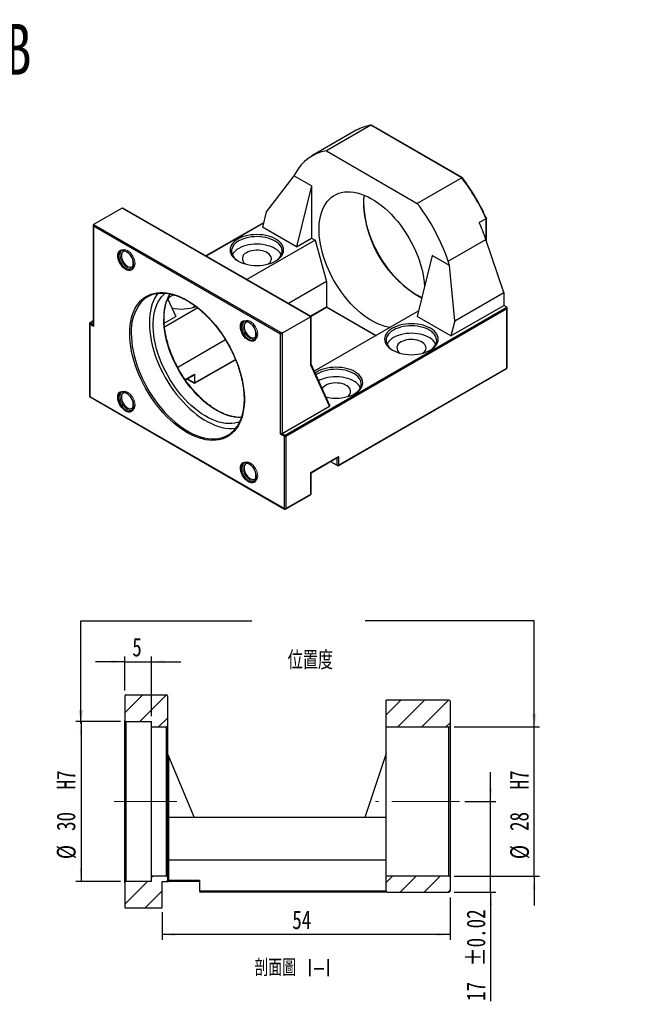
# Model space of a CAD drawing. Header units: millimetres. Extents: x 45 to 274, y 13 to 197.
# Tile 2 of 2: x 160 to 274, y 13 to 197. Entities that reach past the tile are written whole.
import ezdxf

# ---------------------------------------------------------------- set-up
doc = ezdxf.new("R2010")
doc.units = ezdxf.units.MM
doc.linetypes.add('CENTERX2', pattern=[20.32, 12.7, -2.54, 2.54, -2.54])
doc.layers.add('FORMAT', color=7, linetype='Continuous')
doc.styles.add('SLDTEXTSTYLE0', font='TXT', dxfattribs={"width": 0.75})
doc.styles.add('SLDTEXTSTYLE1', font='TXT', dxfattribs={"width": 0.75, "bigfont": 'bigfont'})
doc.styles.add('SLDTEXTSTYLE2', font='TXT', dxfattribs={"width": 0.666667})
doc.dimstyles.new('SLDDIMSTYLE1', dxfattribs={"dimtxt": 0.18, "dimasz": 2.5, "dimexe": 0, "dimexo": 0.0625, "dimgap": 0, "dimtad": 0, "dimtih": 1, "dimtoh": 1, "dimdec": 0, "dimrnd": 1e-09, "dimzin": 0, "dimdsep": 46, "dimtxsty": 'Standard', "dimsah": 1, "dimcen": 0.09, "dimadec": 0, "dimazin": 0, "dimtfac": 2.5, "dimtdec": 0, "dimtofl": 0, "dimtmove": 0, "dimatfit": 3, "dimfxl": 1, "dimfrac": 2, "dimtolj": 1, "dimtzin": 0, "dimarcsym": 0})
doc.dimstyles.new('SLDDIMSTYLE2', dxfattribs={"dimtxt": 3.5, "dimasz": 2.5, "dimexe": 0, "dimexo": 0.0625, "dimgap": 0.875, "dimtad": 1, "dimrnd": 1e-09, "dimzin": 12, "dimdsep": 46, "dimtxsty": 'SLDTEXTSTYLE0', "dimsah": 1, "dimcen": 0.09, "dimadec": 0, "dimazin": 3, "dimtfac": 1, "dimtofl": 0, "dimtmove": 0, "dimatfit": 3, "dimfxl": 1, "dimfrac": 2, "dimtolj": 1, "dimtzin": 12, "dimarcsym": 0})
doc.dimstyles.new('SLDDIMSTYLE3', dxfattribs={"dimtxt": 3.5, "dimasz": 2.5, "dimexe": 0, "dimexo": 0.0625, "dimgap": 0.875, "dimtad": 0, "dimtih": 1, "dimtoh": 1, "dimdec": 1, "dimrnd": 1e-09, "dimzin": 12, "dimdsep": 46, "dimtxsty": 'SLDTEXTSTYLE0', "dimsah": 1, "dimcen": 0, "dimadec": 0, "dimazin": 3, "dimtfac": 1, "dimtofl": 0, "dimtmove": 0, "dimatfit": 3, "dimfxl": 1, "dimfrac": 2, "dimtolj": 1, "dimtzin": 12, "dimarcsym": 0})
doc.dimstyles.new('SLDDIMSTYLE4', dxfattribs={"dimtxt": 3.5, "dimasz": 2.5, "dimexe": 0, "dimexo": 0.0625, "dimgap": 0.875, "dimtad": 1, "dimrnd": 1e-09, "dimzin": 12, "dimdsep": 46, "dimtxsty": 'SLDTEXTSTYLE0', "dimsah": 1, "dimcen": 0.09, "dimadec": 0, "dimazin": 3, "dimtol": 1, "dimtp": 0.02, "dimtm": 0.02, "dimtfac": 1, "dimtmove": 0, "dimatfit": 0, "dimfxl": 1, "dimfrac": 2, "dimtolj": 1, "dimarcsym": 0})
doc.dimstyles.new('SLDDIMSTYLE5', dxfattribs={"dimtxt": 3.5, "dimasz": 2.5, "dimexe": 0, "dimexo": 0.0625, "dimgap": 0.875, "dimtad": 1, "dimrnd": 1e-09, "dimzin": 12, "dimdsep": 46, "dimtxsty": 'SLDTEXTSTYLE0', "dimsah": 1, "dimcen": 0.09, "dimadec": 0, "dimazin": 3, "dimtfac": 1, "dimtmove": 0, "dimatfit": 0, "dimfxl": 1, "dimfrac": 2, "dimtolj": 1, "dimtzin": 12, "dimarcsym": 0})

# ---------------------------------------------------------------- blocks, each defined once
blk = doc.blocks.new('SW_SYMBOL_HOLE_SPOT')
at = {"layer": 'FORMAT', "color": 0}
for p, q in [((0, 875), (0, 75)), ((1600, 75), (1600, 875)), ((0, 75), (1600, 75))]:
    blk.add_line(p, q, dxfattribs=at)
blk = doc.blocks.new('_D_5')
at = {"layer": 'FORMAT'}
for p, q in [((95.24, 128.49), (104.46, 100.68)), ((104.46, 100.68), (146.46, 100.68))]:
    blk.add_line(p, q, dxfattribs=at)
blk.add_solid([(95.24, 128.49), (95.79, 126.04), (96.26, 126.2)], dxfattribs=at)
at = {"layer": 'FORMAT', "xscale": 0.0044707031, "yscale": 0.0044707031, "zscale": 0.0044707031}
blk.add_blockref('SW_SYMBOL_HOLE_SPOT', (113.07, 101.17), dxfattribs=at)
at = {"layer": 'FORMAT', "char_height": 3.5, "attachment_point": 1}
for s, insert, style in [('%%c', (113.46, 110.8), 'SLDTEXTSTYLE0'), ('4 x', (106.05, 110.86), 'SLDTEXTSTYLE2'), ('5.5 \\M+18AAE\\M+19153\\M+18AD1\\M+190FA', (120.05, 110.86), 'SLDTEXTSTYLE1'), ('%%c', (122.52, 105.19), 'SLDTEXTSTYLE0'), ('9.50', (129.11, 105.25), 'SLDTEXTSTYLE0')]:
    blk.add_mtext(s, dxfattribs=dict(at, insert=insert, style=style))
blk = doc.blocks.new('_D_8')
at = {"layer": 'FORMAT', "color": 7}
for p, q in [((248.25, 50.74), (248.25, 56.24)), ((243.43, 50.74), (249.25, 50.74)), ((248.25, 33.74), (248.25, 50.74)), ((241.43, 33.74), (249.25, 33.74)), ((248.25, 33.74), (248.25, 13.29))]:
    blk.add_line(p, q, dxfattribs=at)
for points in [[(248.25, 50.74), (248.5, 53.24), (248, 53.24)], [(248.25, 33.74), (248, 31.24), (248.5, 31.24)]]:
    blk.add_solid(points, dxfattribs=at)
at = {"layer": 'FORMAT', "color": 7, "char_height": 3.5, "attachment_point": 1, "rotation": 90, "style": 'SLDTEXTSTYLE0'}
for s, insert in [('±0.02', (243.74, 19.78)), ('17', (243.74, 13.29))]:
    blk.add_mtext(s, dxfattribs=dict(at, insert=insert))
blk = doc.blocks.new('_D_9')
at = {"layer": 'FORMAT', "color": 7}
for p, q in [((256.43, 64.74), (256.43, 70.24)), ((241.43, 64.74), (257.43, 64.74)), ((256.43, 36.74), (256.43, 64.74)), ((241.43, 36.74), (257.43, 36.74)), ((256.43, 36.74), (256.43, 31.24))]:
    blk.add_line(p, q, dxfattribs=at)
for points in [[(256.43, 64.74), (256.68, 67.24), (256.18, 67.24)], [(256.43, 36.74), (256.18, 34.24), (256.68, 34.24)]]:
    blk.add_solid(points, dxfattribs=at)
at = {"layer": 'FORMAT', "color": 7, "char_height": 3.5, "attachment_point": 1, "rotation": 90, "style": 'SLDTEXTSTYLE0'}
for s, insert in [('H7', (251.86, 52.99)), ('28', (251.86, 45.2)), ('%%c', (251.92, 39.92))]:
    blk.add_mtext(s, dxfattribs=dict(at, insert=insert))
blk = doc.blocks.new('_D_10')
at = {"layer": 'FORMAT', "color": 7}
for p, q in [((178.83, 65.74), (170.42, 65.74)), ((171.42, 65.74), (171.42, 35.74)), ((178.83, 35.74), (170.42, 35.74))]:
    blk.add_line(p, q, dxfattribs=at)
for points in [[(171.42, 65.74), (171.17, 63.24), (171.67, 63.24)], [(171.42, 35.74), (171.67, 38.24), (171.17, 38.24)]]:
    blk.add_solid(points, dxfattribs=at)
at = {"layer": 'FORMAT', "color": 7, "char_height": 3.5, "attachment_point": 1, "rotation": 90, "style": 'SLDTEXTSTYLE0'}
for s, insert in [('H7', (166.85, 52.99)), ('30', (166.85, 45.2)), ('%%c', (166.9, 39.92))]:
    blk.add_mtext(s, dxfattribs=dict(at, insert=insert))
blk = doc.blocks.new('_D_11')
at = {"layer": 'FORMAT', "color": 7}
for p, q in [((240.63, 32.74), (240.63, 24.77)), ((186.63, 29.94), (186.63, 24.77)), ((240.63, 25.77), (186.63, 25.77))]:
    blk.add_line(p, q, dxfattribs=at)
for points in [[(186.63, 25.77), (189.13, 25.52), (189.13, 26.02)], [(240.63, 25.77), (238.13, 26.02), (238.13, 25.52)]]:
    blk.add_solid(points, dxfattribs=at)
at = {"layer": 'FORMAT', "color": 7, "insert": (211.04, 30.28), "char_height": 3.5, "attachment_point": 1, "style": 'SLDTEXTSTYLE0'}
blk.add_mtext('54', dxfattribs=at)
blk = doc.blocks.new('_D_12')
at = {"layer": 'FORMAT', "color": 7}
for p, q in [((179.63, 71.54), (179.63, 77.96)), ((184.63, 66.74), (184.63, 77.96)), ((179.63, 76.96), (174.13, 76.96)), ((179.63, 76.96), (184.63, 76.96)), ((184.63, 76.96), (190.13, 76.96))]:
    blk.add_line(p, q, dxfattribs=at)
for points in [[(179.63, 76.96), (177.13, 77.21), (177.13, 76.71)], [(184.63, 76.96), (187.13, 76.71), (187.13, 77.21)]]:
    blk.add_solid(points, dxfattribs=at)
at = {"layer": 'FORMAT', "color": 7, "insert": (181.03, 81.47), "char_height": 3.5, "attachment_point": 1, "style": 'SLDTEXTSTYLE0'}
blk.add_mtext('5', dxfattribs=at)

msp = doc.modelspace()

# ---------------------------------------------------------------- hatches: boundary and pattern name
at = {"linetype": 'Continuous', "lineweight": 18}
h = msp.add_hatch(dxfattribs=at)
h.set_pattern_fill('ANSI31', style=0)
edge = h.paths.add_edge_path(flags=0)
edge.add_arc((187.428, 70.536), 0.2, 0, 90)
edge.add_line((187.428, 70.736), (179.828, 70.736))
edge.add_arc((179.828, 70.536), 0.2, 90, 180)
edge.add_line((179.628, 70.536), (179.628, 65.936))
edge.add_arc((179.828, 65.936), 0.2, 180, 270)
edge.add_line((179.828, 65.736), (184.628, 65.736))
edge.add_line((184.628, 65.736), (184.628, 64.736))
edge.add_line((184.628, 64.736), (187.428, 64.736))
edge.add_arc((187.428, 64.936), 0.2, 270, 360)
edge.add_line((187.628, 64.936), (187.628, 70.536))
h = msp.add_hatch(dxfattribs=at)
h.set_pattern_fill('ANSI31', style=0)
edge = h.paths.add_edge_path(flags=0)
edge.add_arc((240.428, 69.536), 0.2, 0, 90)
edge.add_line((240.428, 69.736), (228.628, 69.736))
edge.add_line((228.628, 69.736), (228.628, 64.736))
edge.add_line((228.628, 64.736), (240.428, 64.736))
edge.add_arc((240.428, 64.936), 0.2, 270, 360)
edge.add_line((240.628, 64.936), (240.628, 69.536))
h = msp.add_hatch(dxfattribs=at)
h.set_pattern_fill('ANSI31', style=0)
edge = h.paths.add_edge_path(flags=0)
edge.add_line((186.628, 30.936), (186.628, 35.736))
edge.add_line((186.628, 35.736), (187.428, 35.736))
edge.add_arc((187.428, 35.936), 0.2, 270, 360)
edge.add_line((187.628, 35.936), (187.628, 36.536))
edge.add_arc((187.428, 36.536), 0.2, 0, 90)
edge.add_line((187.428, 36.736), (184.628, 36.736))
edge.add_line((184.628, 36.736), (184.628, 35.736))
edge.add_line((184.628, 35.736), (179.828, 35.736))
edge.add_arc((179.828, 35.536), 0.2, 90, 180)
edge.add_line((179.628, 35.536), (179.628, 30.936))
edge.add_arc((179.828, 30.936), 0.2, 180, 270)
edge.add_line((179.828, 30.736), (186.428, 30.736))
edge.add_arc((186.428, 30.936), 0.2, 270, 360)
h = msp.add_hatch(dxfattribs=at)
h.set_pattern_fill('ANSI31', style=0)
edge = h.paths.add_edge_path(flags=0)
edge.add_arc((228.828, 33.936), 0.2, 180, 270)
edge.add_line((228.828, 33.736), (240.428, 33.736))
edge.add_arc((240.428, 33.936), 0.2, 270, 360)
edge.add_line((240.628, 33.936), (240.628, 36.536))
edge.add_arc((240.428, 36.536), 0.2, 0, 90)
edge.add_line((240.428, 36.736), (228.628, 36.736))
edge.add_line((228.628, 36.736), (228.628, 33.936))

# ---------------------------------------------------------------- linework, layer by layer
at = {"color": 7, "linetype": 'Continuous', "lineweight": 25}
for p, q in [((225.784, 177.64), (217.44, 172.823)), ((242.828, 167.8), (225.784, 177.64)), ((242.915, 167.817), (225.896, 177.642)), ((223.057, 176.692), (214.713, 171.875)), ((217.44, 172.823), (234.484, 162.984)), ((211.366, 168.164), (206.163, 161.369)), ((211.643, 168.663), (211.366, 168.164)), ((214.648, 166.269), (211.366, 168.164)), ((242.828, 167.8), (234.484, 162.984)), ((214.648, 166.269), (211.82, 154.838)), ((214.648, 166.269), (214.648, 156.471)), ((179.151, 162.107), (173.777, 159.005)), ((214.507, 141.697), (179.151, 162.107)), ((214.565, 141.731), (179.293, 162.093)), ((206.163, 161.369), (205.456, 158.512)), ((173.777, 159.005), (209.133, 138.594)), ((205.664, 159.353), (194.852, 153.111)), ((247.387, 160.111), (246.114, 159.376)), ((247.446, 155.935), (247.446, 160.177)), ((173.719, 158.875), (173.719, 140.095)), ((173.777, 158.678), (173.777, 139.898)), ((208.85, 138.431), (173.777, 158.678)), ((211.82, 154.838), (205.456, 158.512)), ((215.355, 156.062), (202.547, 148.668)), ((211.82, 154.838), (214.648, 156.471)), ((214.648, 156.471), (215.355, 156.062)), ((215.355, 156.062), (217.477, 148.305)), ((240.281, 152.131), (247.352, 156.213)), ((250.711, 146.266), (247.352, 156.213)), ((237.276, 153.207), (234.447, 141.775)), ((240.557, 151.312), (237.276, 153.207)), ((240.557, 151.312), (240.281, 152.131)), ((241.518, 140.959), (240.557, 151.312)), ((217.477, 148.305), (210.326, 144.178)), ((217.477, 148.305), (217.477, 143.57)), ((241.518, 140.959), (250.711, 146.266)), ((250.711, 146.266), (250.711, 143.816)), ((187.669, 145.117), (189.192, 141.775)), ((193.33, 143.347), (187.087, 139.743)), ((209.698, 119.487), (251.276, 143.49)), ((251.276, 143.163), (209.84, 119.242)), ((214.487, 141.776), (217.477, 143.502)), ((234.683, 142.728), (215.176, 131.467)), ((217.477, 143.502), (217.477, 143.57)), ((217.477, 143.502), (226.75, 138.148)), ((240.811, 138.101), (250.711, 143.816)), ((251.276, 143.49), (250.711, 143.816)), ((251.276, 132.058), (251.276, 143.163)), ((251.335, 132.14), (251.335, 143.36)), ((173.719, 140.911), (173.112, 140.561)), ((187.019, 140.521), (189.192, 141.775)), ((214.507, 141.697), (209.133, 138.594)), ((214.507, 132.747), (214.507, 141.697)), ((214.565, 132.829), (214.565, 141.731)), ((240.811, 138.101), (234.447, 141.775)), ((241.518, 140.959), (240.811, 138.101)), ((173.012, 140.387), (173.012, 126.833)), ((173.07, 140.306), (173.07, 126.751)), ((173.777, 139.898), (173.07, 140.306)), ((209.133, 138.594), (209.133, 119.814)), ((198.518, 137.361), (189.558, 132.189)), ((208.85, 119.651), (208.85, 138.431)), ((192.728, 129.215), (200.407, 133.648)), ((218.03, 124.95), (214.529, 132.634)), ((218.091, 125.071), (214.569, 132.799)), ((214.57, 132.796), (214.569, 132.799)), ((215.691, 131.376), (215.325, 131.14)), ((219.698, 113.761), (251.235, 131.967)), ((219.739, 113.852), (251.276, 132.058)), ((190.998, 129.849), (192.686, 130.824)), ((191.313, 130.031), (192.728, 129.215)), ((192.728, 130.915), (192.728, 129.282)), ((192.728, 129.215), (192.728, 129.282)), ((173.07, 126.751), (209.557, 105.688)), ((173.112, 126.66), (209.598, 105.596)), ((209.133, 119.814), (218.03, 124.95)), ((209.557, 119.242), (208.85, 119.651)), ((209.133, 119.814), (209.698, 119.487)), ((209.557, 105.688), (209.557, 119.242)), ((209.84, 119.242), (209.84, 105.688)), ((214.507, 112.465), (219.739, 115.485)), ((214.565, 112.431), (219.598, 115.336)), ((219.739, 115.485), (219.739, 113.852)), ((218.183, 114.52), (219.498, 113.761)), ((214.507, 108.382), (214.507, 112.465)), ((214.565, 108.464), (214.565, 112.431)), ((209.798, 105.596), (214.465, 108.29)), ((209.84, 105.688), (214.507, 108.382)), ((179.628, 70.536), (179.628, 65.936)), ((179.828, 70.736), (187.428, 70.736)), ((187.628, 70.536), (187.628, 64.936)), ((240.428, 69.736), (228.628, 69.736)), ((228.628, 64.736), (228.628, 69.736)), ((240.628, 69.536), (240.628, 64.936)), ((179.628, 35.536), (179.628, 65.936)), ((179.828, 65.736), (179.828, 35.736)), ((179.828, 65.736), (184.628, 65.736)), ((184.628, 64.736), (184.628, 65.736)), ((184.628, 36.736), (184.628, 64.736)), ((184.628, 64.736), (187.428, 64.736)), ((187.428, 36.736), (187.428, 64.736)), ((187.628, 64.936), (187.628, 36.536)), ((228.628, 36.736), (228.628, 64.736)), ((228.628, 64.736), (240.428, 64.736)), ((240.428, 36.736), (240.428, 64.736)), ((240.628, 64.936), (240.628, 36.536)), ((187.643, 59.699), (187.828, 59.256)), ((187.828, 59.256), (187.828, 47.736)), ((187.828, 59.256), (192.628, 47.736)), ((228.628, 59.736), (224.628, 47.736)), ((187.828, 47.736), (187.828, 39.736)), ((228.628, 47.736), (187.828, 47.736)), ((187.828, 39.736), (187.828, 35.936)), ((228.628, 39.736), (187.828, 39.736)), ((179.628, 35.536), (179.628, 30.936)), ((184.628, 35.736), (179.828, 35.736)), ((187.428, 36.736), (184.628, 36.736)), ((184.628, 35.736), (184.628, 36.736)), ((186.628, 30.936), (186.628, 35.736)), ((186.628, 35.736), (187.428, 35.736)), ((187.428, 35.736), (187.828, 35.736)), ((187.628, 36.536), (187.628, 35.936)), ((187.828, 35.936), (187.628, 35.936)), ((187.828, 35.736), (187.828, 35.936)), ((187.828, 35.936), (193.628, 35.936)), ((193.628, 35.736), (187.828, 35.736)), ((193.628, 35.936), (193.628, 33.936)), ((240.428, 36.736), (228.628, 36.736)), ((228.628, 33.936), (228.628, 36.736)), ((240.628, 36.536), (240.628, 33.936)), ((193.628, 33.936), (228.628, 33.936)), ((228.828, 33.736), (193.828, 33.736)), ((228.828, 33.736), (240.428, 33.736)), ((186.428, 30.736), (179.828, 30.736))]:
    msp.add_line(p, q, dxfattribs=at)
at = {"color": 8, "linetype": 'Continuous', "lineweight": 25}
for p, q in [((205.644, 159.274), (194.91, 153.077)), ((247.387, 156.108), (247.387, 160.111)), ((214.428, 141.81), (217.477, 143.57)), ((217.477, 143.57), (226.809, 138.182)), ((173.719, 140.843), (173.212, 140.551)), ((173.212, 140.551), (173.719, 140.258)), ((192.728, 129.282), (200.385, 133.703)), ((190.964, 129.897), (192.728, 130.915)), ((191.372, 130.065), (192.728, 129.282)), ((219.456, 113.852), (219.456, 115.254)), ((218.242, 114.553), (219.456, 113.852))]:
    msp.add_line(p, q, dxfattribs=at)
at = {"color": 7, "linetype": 'Continuous', "lineweight": 25, "flags": 128}
for points in [[(229.409, 139.683), (229.021, 139.751), (228.392, 139.904), (227.753, 140.112), (227.105, 140.374), (226.453, 140.688), (225.798, 141.053), (225.144, 141.468), (224.494, 141.931), (223.85, 142.439), (223.216, 142.991), (222.593, 143.584), (221.985, 144.216), (221.395, 144.883), (220.824, 145.583), (220.276, 146.313), (219.753, 147.069), (219.257, 147.849), (218.79, 148.649), (218.355, 149.464), (217.953, 150.293), (217.586, 151.131), (217.256, 151.974), (216.963, 152.819), (216.71, 153.663), (216.498, 154.5), (216.326, 155.329), (216.197, 156.144), (216.111, 156.943), (216.068, 157.723), (216.068, 158.479), (216.111, 159.208), (216.197, 159.907), (216.326, 160.574), (216.498, 161.205), (216.71, 161.797), (216.963, 162.348), (217.256, 162.856), (217.586, 163.318), (217.953, 163.732), (218.355, 164.096), (218.79, 164.409), (219.257, 164.67), (219.753, 164.877), (220.276, 165.029), (220.824, 165.126), (221.395, 165.168), (221.985, 165.153), (222.593, 165.083), (223.216, 164.957), (223.85, 164.776), (224.494, 164.542), (225.144, 164.253), (225.798, 163.913), (226.453, 163.523), (227.105, 163.084), (227.753, 162.598), (228.392, 162.068), (229.021, 161.495), (229.637, 160.882), (230.236, 160.233), (230.817, 159.549), (231.376, 158.833), (231.912, 158.09), (232.422, 157.321), (232.904, 156.531), (233.355, 155.723), (233.774, 154.901), (234.159, 154.067), (234.508, 153.226), (234.819, 152.381), (235.092, 151.537), (235.325, 150.696), (235.517, 149.862), (235.667, 149.04), (235.775, 148.232), (235.84, 147.442), (235.841, 147.41)], [(200.842, 156.277), (200.466, 156.034), (200.14, 155.769), (199.868, 155.484), (199.652, 155.184), (199.496, 154.871), (199.402, 154.55), (199.37, 154.226), (199.402, 153.901), (199.496, 153.58), (199.652, 153.267), (199.868, 152.967), (200.14, 152.682), (200.466, 152.417), (200.842, 152.174), (201.262, 151.958), (201.722, 151.769), (202.215, 151.612), (202.735, 151.487), (203.277, 151.397), (203.832, 151.343), (204.395, 151.325), (204.958, 151.343), (205.513, 151.397), (206.055, 151.487), (206.575, 151.612), (207.069, 151.769), (207.528, 151.958), (207.948, 152.174), (208.324, 152.417), (208.65, 152.682), (208.922, 152.967), (209.138, 153.267), (209.294, 153.58), (209.389, 153.901), (209.42, 154.226), (209.389, 154.55), (209.294, 154.871), (209.138, 155.184), (208.922, 155.484), (208.65, 155.769), (208.324, 156.034), (207.948, 156.277), (207.528, 156.493), (207.069, 156.682), (206.575, 156.839), (206.055, 156.964), (205.513, 157.054), (204.958, 157.108), (204.395, 157.126), (203.832, 157.108), (203.277, 157.054), (202.735, 156.964), (202.215, 156.839), (201.722, 156.682), (201.262, 156.493), (200.842, 156.277)], [(201.036, 155.94), (200.675, 155.706), (200.363, 155.45), (200.103, 155.176), (199.899, 154.885), (199.754, 154.584), (199.669, 154.275), (199.646, 153.962), (199.684, 153.65), (199.784, 153.342), (199.945, 153.043), (200.163, 152.756), (200.436, 152.486), (200.761, 152.235), (200.941, 152.118)], [(207.849, 152.118), (207.94, 152.176), (208.277, 152.421), (208.564, 152.687), (208.796, 152.97), (208.971, 153.266), (209.087, 153.572), (209.141, 153.884), (209.133, 154.197), (209.064, 154.507), (208.933, 154.811), (208.744, 155.104), (208.497, 155.383), (208.198, 155.644), (207.848, 155.884), (207.454, 156.099), (207.02, 156.286), (206.552, 156.444), (206.055, 156.57), (205.537, 156.663), (205.004, 156.72), (204.463, 156.743), (203.921, 156.729), (203.385, 156.68), (202.863, 156.596), (202.36, 156.479), (201.884, 156.329), (201.441, 156.148), (201.036, 155.94)], [(208.986, 153.297), (208.933, 153.402), (208.744, 153.696), (208.497, 153.975), (208.198, 154.236), (207.848, 154.475), (207.454, 154.69), (207.02, 154.878), (206.552, 155.036), (206.055, 155.162), (205.537, 155.254), (205.004, 155.312), (204.463, 155.334), (203.921, 155.321), (203.385, 155.272), (202.863, 155.188), (202.36, 155.07), (201.884, 154.92), (201.441, 154.74), (201.036, 154.531)], [(178.312, 153.172), (178.335, 153.46), (178.403, 153.713), (178.513, 153.923), (178.663, 154.084), (178.848, 154.191), (179.063, 154.241), (179.3, 154.232), (179.553, 154.164), (179.814, 154.04), (180.074, 153.863), (180.327, 153.639), (180.564, 153.374), (180.779, 153.077), (180.964, 152.756), (181.114, 152.422), (181.225, 152.084), (181.292, 151.753), (181.315, 151.439), (181.292, 151.151), (181.225, 150.898), (181.114, 150.688), (180.964, 150.527), (180.779, 150.42), (180.564, 150.37), (180.327, 150.38), (180.074, 150.447), (179.814, 150.572), (179.553, 150.748), (179.3, 150.973), (179.063, 151.237), (178.848, 151.534), (178.663, 151.855), (178.513, 152.189), (178.403, 152.527), (178.335, 152.858), (178.312, 153.172)], [(179.755, 154.002), (179.713, 154.008), (179.511, 153.999), (179.334, 153.934), (179.189, 153.814), (179.081, 153.643), (179.015, 153.429), (178.992, 153.179), (179.015, 152.903), (179.081, 152.612), (179.189, 152.317), (179.334, 152.029), (179.511, 151.759), (179.713, 151.518), (179.932, 151.315), (180.159, 151.158), (180.387, 151.052), (180.606, 151.003), (180.807, 151.011), (180.984, 151.076), (181.129, 151.197), (181.237, 151.367), (181.254, 151.407)], [(206.547, 151.604), (206.608, 151.65), (206.826, 151.851), (206.991, 152.068), (207.097, 152.297), (207.143, 152.533), (207.128, 152.77), (207.051, 153.003), (206.916, 153.227), (206.724, 153.437), (206.48, 153.628), (206.189, 153.796), (205.858, 153.937), (205.495, 154.048), (205.107, 154.126), (204.703, 154.17), (204.292, 154.179), (203.884, 154.152), (203.487, 154.091), (203.11, 153.996), (202.762, 153.87), (202.451, 153.715)], [(180.566, 138.592), (180.587, 139.366), (180.652, 140.113), (180.76, 140.828), (180.91, 141.51), (181.102, 142.155), (181.336, 142.76), (181.609, 143.324), (181.921, 143.843), (182.272, 144.317), (182.659, 144.742), (183.08, 145.118), (183.535, 145.442), (184.021, 145.714), (184.536, 145.932), (185.079, 146.096), (185.647, 146.205), (186.238, 146.257), (186.849, 146.254), (187.478, 146.195), (188.122, 146.081), (188.78, 145.911), (189.447, 145.687), (190.122, 145.41), (190.802, 145.08), (191.484, 144.698), (192.165, 144.268), (192.843, 143.789), (193.515, 143.265), (194.178, 142.696), (194.829, 142.086), (195.466, 141.438), (196.086, 140.752), (196.688, 140.033), (197.267, 139.283), (197.823, 138.506), (198.352, 137.704), (198.853, 136.88), (199.324, 136.038), (199.762, 135.182), (200.167, 134.314), (200.535, 133.439), (200.867, 132.559), (201.16, 131.679), (201.413, 130.801), (201.626, 129.93), (201.798, 129.069), (201.927, 128.221), (202.013, 127.39), (202.056, 126.579), (202.056, 125.792), (202.013, 125.031), (201.927, 124.299), (201.798, 123.6), (201.626, 122.937), (201.413, 122.312), (201.16, 121.727), (200.867, 121.185), (200.535, 120.688), (200.167, 120.238), (199.762, 119.838), (199.324, 119.487), (198.853, 119.189), (198.352, 118.944), (197.823, 118.753), (197.267, 118.617), (196.688, 118.536), (196.086, 118.511), (195.466, 118.542), (194.829, 118.629), (194.178, 118.771), (193.515, 118.968), (192.843, 119.219), (192.165, 119.523), (191.484, 119.879), (190.802, 120.285), (190.122, 120.74), (189.447, 121.242), (188.78, 121.788), (188.122, 122.378), (187.478, 123.007), (186.849, 123.675), (186.238, 124.377), (185.647, 125.112), (185.079, 125.876), (184.536, 126.666), (184.021, 127.48), (183.535, 128.313), (183.08, 129.162), (182.659, 130.025), (182.272, 130.897), (181.921, 131.775), (181.609, 132.655), (181.336, 133.534), (181.102, 134.409), (180.91, 135.276), (180.76, 136.131), (180.652, 136.971), (180.587, 137.792), (180.566, 138.592)], [(185.85, 146.106), (185.607, 145.774), (185.293, 145.259), (185.018, 144.7), (184.783, 144.099), (184.589, 143.458), (184.438, 142.779), (184.33, 142.067), (184.264, 141.323), (184.243, 140.551), (184.264, 139.754), (184.33, 138.935), (184.438, 138.097), (184.589, 137.244), (184.783, 136.38), (185.018, 135.507), (185.293, 134.63), (185.607, 133.753), (185.96, 132.878), (186.349, 132.009), (186.773, 131.151), (187.23, 130.306), (187.718, 129.478), (188.236, 128.67), (188.781, 127.886), (189.351, 127.128), (189.943, 126.401), (190.556, 125.707), (191.186, 125.048), (191.831, 124.428), (192.489, 123.849), (193.156, 123.314), (193.831, 122.824), (194.509, 122.382), (195.189, 121.99), (195.868, 121.649), (196.542, 121.36), (197.209, 121.124), (197.867, 120.944), (198.512, 120.819), (199.143, 120.75), (199.755, 120.737), (200.348, 120.78), (200.463, 120.795)], [(201.19, 121.989), (200.8, 121.857), (200.264, 121.732), (199.704, 121.663), (199.123, 121.649), (198.524, 121.692), (197.908, 121.79), (197.279, 121.943), (196.64, 122.151), (195.992, 122.413), (195.34, 122.727), (194.685, 123.092), (194.032, 123.507), (193.381, 123.97), (192.738, 124.478), (192.103, 125.03), (191.48, 125.623), (190.873, 126.255), (190.282, 126.922), (189.712, 127.622), (189.164, 128.352), (188.64, 129.108), (188.144, 129.888), (187.678, 130.688), (187.242, 131.503), (186.84, 132.332), (186.473, 133.17), (186.143, 134.013), (185.85, 134.858), (185.597, 135.702), (185.385, 136.539), (185.214, 137.368), (185.085, 138.183), (184.998, 138.983), (184.955, 139.762), (184.955, 140.518), (184.998, 141.247), (185.085, 141.946), (185.214, 142.613), (185.385, 143.244), (185.597, 143.836), (185.85, 144.387), (186.143, 144.895), (186.473, 145.357), (186.84, 145.771), (187.218, 146.116)], [(188.869, 145.8), (188.62, 145.706), (188.308, 145.551)], [(201.312, 139.895), (201.335, 140.183), (201.403, 140.436), (201.513, 140.646), (201.663, 140.807), (201.848, 140.914), (202.063, 140.963), (202.3, 140.954), (202.553, 140.886), (202.814, 140.762), (203.074, 140.585), (203.327, 140.361), (203.564, 140.096), (203.779, 139.799), (203.964, 139.479), (204.114, 139.144), (204.225, 138.806), (204.292, 138.475), (204.315, 138.161), (204.292, 137.873), (204.225, 137.62), (204.114, 137.41), (203.964, 137.249), (203.779, 137.142), (203.564, 137.093), (203.327, 137.102), (203.074, 137.17), (202.814, 137.294), (202.553, 137.471), (202.3, 137.695), (202.063, 137.96), (201.848, 138.257), (201.663, 138.577), (201.513, 138.912), (201.403, 139.249), (201.335, 139.581), (201.312, 139.895)], [(202.755, 140.725), (202.713, 140.73), (202.511, 140.722), (202.334, 140.656), (202.189, 140.536), (202.081, 140.365), (202.015, 140.151), (201.992, 139.901), (202.015, 139.625), (202.081, 139.334), (202.189, 139.039), (202.334, 138.751), (202.511, 138.481), (202.713, 138.24), (202.932, 138.037), (203.159, 137.88), (203.387, 137.775), (203.606, 137.725), (203.807, 137.733), (203.984, 137.799), (204.129, 137.919), (204.237, 138.09), (204.254, 138.129)], [(229.833, 139.54), (229.458, 139.298), (229.132, 139.032), (228.859, 138.748), (228.643, 138.447), (228.487, 138.135), (228.393, 137.814), (228.361, 137.489), (228.393, 137.164), (228.487, 136.844), (228.643, 136.531), (228.859, 136.23), (229.132, 135.946), (229.458, 135.68), (229.833, 135.438), (230.253, 135.221), (230.713, 135.033), (231.206, 134.876), (231.727, 134.751), (232.268, 134.661), (232.824, 134.607), (233.386, 134.588), (233.949, 134.607), (234.505, 134.661), (235.046, 134.751), (235.567, 134.876), (236.06, 135.033), (236.52, 135.221), (236.94, 135.438), (237.315, 135.68), (237.641, 135.946), (237.914, 136.23), (238.13, 136.531), (238.286, 136.844), (238.38, 137.164), (238.411, 137.489), (238.38, 137.814), (238.286, 138.135), (238.13, 138.447), (237.914, 138.748), (237.641, 139.032), (237.315, 139.298), (236.94, 139.54), (236.52, 139.757), (236.06, 139.945), (235.567, 140.103), (235.046, 140.227), (234.505, 140.317), (233.949, 140.372), (233.386, 140.39), (232.824, 140.372), (232.268, 140.317), (231.727, 140.227), (231.206, 140.103), (230.713, 139.945), (230.253, 139.757), (229.833, 139.54)], [(230.028, 139.204), (229.667, 138.97), (229.354, 138.714), (229.094, 138.439), (228.89, 138.149), (228.745, 137.847), (228.66, 137.538), (228.637, 137.225), (228.676, 136.913), (228.776, 136.605), (228.936, 136.306), (229.154, 136.02), (229.428, 135.749), (229.753, 135.499), (229.933, 135.382)], [(236.84, 135.382), (236.932, 135.439), (237.269, 135.685), (237.555, 135.95), (237.788, 136.233), (237.963, 136.53), (238.078, 136.836), (238.132, 137.147), (238.124, 137.46), (238.055, 137.771), (237.925, 138.075), (237.735, 138.368), (237.489, 138.647), (237.189, 138.908), (236.84, 139.147), (236.446, 139.362), (236.011, 139.55), (235.543, 139.708), (235.046, 139.834), (234.528, 139.926), (233.995, 139.984), (233.454, 140.006), (232.912, 139.993), (232.377, 139.944), (231.854, 139.86), (231.352, 139.742), (230.876, 139.592), (230.433, 139.412), (230.028, 139.204)], [(237.977, 136.56), (237.925, 136.666), (237.735, 136.959), (237.489, 137.238), (237.189, 137.499), (236.84, 137.739), (236.446, 137.954), (236.011, 138.141), (235.543, 138.299), (235.046, 138.425), (234.528, 138.518), (233.995, 138.576), (233.454, 138.598), (232.912, 138.584), (232.377, 138.536), (231.854, 138.452), (231.352, 138.334), (230.876, 138.184), (230.433, 138.003), (230.028, 137.795)], [(235.539, 134.868), (235.599, 134.913), (235.818, 135.114), (235.982, 135.332), (236.089, 135.561), (236.135, 135.797), (236.119, 136.034), (236.043, 136.267), (235.907, 136.491), (235.715, 136.701), (235.471, 136.892), (235.18, 137.059), (234.85, 137.2), (234.486, 137.311), (234.098, 137.39), (233.694, 137.434), (233.284, 137.442), (232.875, 137.416), (232.478, 137.355), (232.102, 137.26), (231.753, 137.133), (231.442, 136.979)], [(217.38, 126.631), (217.585, 126.587), (218.126, 126.497), (218.682, 126.442), (219.244, 126.424), (219.807, 126.442), (220.363, 126.497), (220.904, 126.587), (221.425, 126.711), (221.918, 126.869), (222.377, 127.057), (222.798, 127.274), (223.173, 127.516), (223.499, 127.782), (223.772, 128.066), (223.987, 128.367), (224.143, 128.68), (224.238, 129), (224.269, 129.325), (224.238, 129.65), (224.143, 129.971), (223.987, 130.283), (223.772, 130.584), (223.499, 130.868), (223.173, 131.134), (222.798, 131.376), (222.377, 131.593), (221.918, 131.781), (221.425, 131.939), (220.904, 132.063), (220.363, 132.153), (219.807, 132.208), (219.244, 132.226), (218.682, 132.208), (218.126, 132.153), (217.585, 132.063), (217.064, 131.939), (216.571, 131.781), (216.111, 131.593), (215.691, 131.376), (215.691, 131.376)], [(222.698, 127.218), (222.789, 127.275), (223.127, 127.521), (223.413, 127.786), (223.646, 128.069), (223.821, 128.366), (223.936, 128.672), (223.99, 128.983), (223.982, 129.296), (223.913, 129.607), (223.782, 129.911), (223.593, 130.204), (223.347, 130.483), (223.047, 130.744), (222.698, 130.983), (222.303, 131.198), (221.869, 131.386), (221.401, 131.544), (220.904, 131.67), (220.386, 131.762), (219.853, 131.82), (219.312, 131.842), (218.77, 131.829), (218.235, 131.78), (217.712, 131.696), (217.21, 131.578), (216.734, 131.428), (216.29, 131.248), (215.886, 131.039)], [(215.886, 131.039), (215.525, 130.806), (215.489, 130.78)], [(223.835, 128.396), (223.782, 128.502), (223.593, 128.795), (223.347, 129.074), (223.047, 129.335), (222.698, 129.575), (222.303, 129.79), (221.869, 129.977), (221.401, 130.135), (220.904, 130.261), (220.386, 130.354), (219.853, 130.411), (219.312, 130.434), (218.77, 130.42), (218.235, 130.371), (217.712, 130.288), (217.21, 130.17), (216.734, 130.02), (216.29, 129.839), (215.987, 129.688)], [(178.312, 126.613), (178.335, 126.901), (178.403, 127.154), (178.513, 127.364), (178.663, 127.525), (178.848, 127.632), (179.063, 127.681), (179.3, 127.672), (179.553, 127.604), (179.814, 127.48), (180.074, 127.303), (180.327, 127.079), (180.564, 126.814), (180.779, 126.517), (180.964, 126.197), (181.114, 125.862), (181.225, 125.524), (181.292, 125.193), (181.315, 124.879), (181.292, 124.591), (181.225, 124.338), (181.114, 124.128), (180.964, 123.967), (180.779, 123.86), (180.564, 123.811), (180.327, 123.82), (180.074, 123.888), (179.814, 124.012), (179.553, 124.189), (179.3, 124.413), (179.063, 124.678), (178.848, 124.975), (178.663, 125.295), (178.513, 125.63), (178.403, 125.968), (178.335, 126.299), (178.312, 126.613)], [(221.397, 126.704), (221.457, 126.749), (221.676, 126.95), (221.84, 127.168), (221.946, 127.397), (221.992, 127.633), (221.977, 127.87), (221.901, 128.103), (221.765, 128.327), (221.573, 128.537), (221.329, 128.728), (221.038, 128.895), (220.707, 129.036), (220.344, 129.147), (219.956, 129.225), (219.552, 129.27), (219.142, 129.278), (218.733, 129.252), (218.336, 129.19), (217.959, 129.096), (217.611, 128.969), (217.3, 128.815)], [(179.755, 127.443), (179.713, 127.448), (179.511, 127.44), (179.334, 127.374), (179.189, 127.254), (179.081, 127.083), (179.015, 126.869), (178.992, 126.619), (179.015, 126.343), (179.081, 126.052), (179.189, 125.757), (179.334, 125.469), (179.511, 125.199), (179.713, 124.959), (179.932, 124.756), (180.159, 124.598), (180.387, 124.493), (180.606, 124.443), (180.807, 124.451), (180.984, 124.517), (181.129, 124.637), (181.237, 124.808), (181.254, 124.847)], [(201.312, 113.335), (201.335, 113.623), (201.403, 113.876), (201.513, 114.086), (201.663, 114.247), (201.848, 114.354), (202.063, 114.404), (202.3, 114.394), (202.553, 114.327), (202.814, 114.202), (203.074, 114.026), (203.327, 113.801), (203.564, 113.537), (203.779, 113.24), (203.964, 112.919), (204.114, 112.585), (204.225, 112.247), (204.292, 111.916), (204.315, 111.602), (204.292, 111.314), (204.225, 111.061), (204.114, 110.851), (203.964, 110.69), (203.779, 110.583), (203.564, 110.533), (203.327, 110.542), (203.074, 110.61), (202.814, 110.734), (202.553, 110.911), (202.3, 111.135), (202.063, 111.4), (201.848, 111.697), (201.663, 112.018), (201.513, 112.352), (201.403, 112.69), (201.335, 113.021), (201.312, 113.335)], [(202.755, 114.165), (202.713, 114.17), (202.511, 114.162), (202.334, 114.097), (202.189, 113.976), (202.081, 113.806), (202.015, 113.591), (201.992, 113.341), (202.015, 113.066), (202.081, 112.775), (202.189, 112.479), (202.334, 112.191), (202.511, 111.922), (202.713, 111.681), (202.932, 111.478), (203.159, 111.321), (203.387, 111.215), (203.606, 111.165), (203.807, 111.173), (203.984, 111.239), (204.129, 111.359), (204.237, 111.53), (204.254, 111.569)]]:
    msp.add_lwpolyline(points, dxfattribs=at)
at = {"color": 7, "linetype": 'Continuous', "lineweight": 18, "flags": 128}
for points in [[(181.573, 151.689), (181.466, 151.126), (181.159, 150.773), (180.7, 150.684), (180.159, 150.872), (179.618, 151.309), (179.159, 151.928), (178.853, 152.634), (178.745, 153.321), (178.853, 153.884), (179.159, 154.237), (179.618, 154.326), (180.159, 154.138), (180.7, 153.701), (181.159, 153.083), (181.466, 152.376), (181.573, 151.689)], [(204.573, 138.411), (204.466, 137.848), (204.159, 137.495), (203.7, 137.406), (203.159, 137.594), (202.618, 138.031), (202.159, 138.65), (201.853, 139.357), (201.745, 140.044), (201.853, 140.607), (202.159, 140.959), (202.618, 141.049), (203.159, 140.861), (203.7, 140.424), (204.159, 139.805), (204.466, 139.098), (204.573, 138.411)], [(181.573, 125.129), (181.466, 124.566), (181.159, 124.213), (180.7, 124.124), (180.159, 124.312), (179.618, 124.749), (179.159, 125.368), (178.853, 126.075), (178.745, 126.762), (178.853, 127.325), (179.159, 127.678), (179.618, 127.767), (180.159, 127.579), (180.7, 127.142), (181.159, 126.523), (181.466, 125.816), (181.573, 125.129)], [(204.573, 111.851), (204.466, 111.289), (204.159, 110.936), (203.7, 110.847), (203.159, 111.035), (202.618, 111.472), (202.159, 112.09), (201.853, 112.797), (201.745, 113.484), (201.853, 114.047), (202.159, 114.4), (202.618, 114.489), (203.159, 114.301), (203.7, 113.864), (204.159, 113.245), (204.466, 112.539), (204.573, 111.851)]]:
    msp.add_lwpolyline(points, dxfattribs=at)
at = {"color": 8, "linetype": 'Continuous', "lineweight": 25, "flags": 128}
for points in [[(178.48, 153.14), (178.502, 152.84), (178.568, 152.525), (178.676, 152.203), (178.823, 151.886), (179.003, 151.583), (179.211, 151.305), (179.44, 151.059), (179.682, 150.855), (179.931, 150.699), (180.178, 150.595), (180.415, 150.547), (180.634, 150.557), (180.829, 150.624), (180.993, 150.746), (181.051, 150.812)], [(201.485, 122.795), (201.396, 122.792), (200.806, 122.807), (200.198, 122.877), (199.575, 123.003), (198.941, 123.184), (198.297, 123.418), (197.647, 123.707), (196.993, 124.046), (196.338, 124.437), (195.686, 124.876), (195.038, 125.362), (194.399, 125.892), (193.77, 126.465), (193.154, 127.077), (192.555, 127.727), (191.974, 128.411), (191.415, 129.127), (190.879, 129.87), (190.369, 130.639), (189.887, 131.429), (189.436, 132.237), (189.017, 133.059), (188.632, 133.893), (188.283, 134.734), (187.972, 135.579), (187.699, 136.423), (187.466, 137.264), (187.274, 138.098), (187.124, 138.92), (187.016, 139.728), (186.951, 140.518), (186.93, 141.286)], [(180.848, 138.592), (180.87, 137.794), (180.936, 136.975), (181.044, 136.137), (181.195, 135.285), (181.389, 134.42), (181.624, 133.548), (181.899, 132.671), (182.213, 131.793), (182.566, 130.919), (182.955, 130.05), (183.379, 129.191), (183.836, 128.346), (184.324, 127.518), (184.842, 126.71), (185.387, 125.926), (185.957, 125.169), (186.549, 124.442), (187.162, 123.747), (187.792, 123.089), (188.437, 122.469), (189.095, 121.89), (189.762, 121.355), (190.437, 120.865), (191.115, 120.423), (191.795, 120.031), (192.474, 119.689), (193.148, 119.4), (193.815, 119.165), (194.473, 118.985), (195.118, 118.859), (195.748, 118.79), (196.361, 118.777), (196.953, 118.821), (197.216, 118.859)], [(201.48, 139.862), (201.502, 139.563), (201.568, 139.247), (201.676, 138.926), (201.823, 138.608), (202.003, 138.306), (202.211, 138.027), (202.44, 137.782), (202.682, 137.578), (202.931, 137.421), (203.178, 137.317), (203.415, 137.269), (203.634, 137.279), (203.829, 137.346), (203.993, 137.468), (204.051, 137.534)], [(178.48, 126.58), (178.502, 126.281), (178.568, 125.965), (178.676, 125.644), (178.823, 125.326), (179.003, 125.024), (179.211, 124.745), (179.44, 124.5), (179.682, 124.296), (179.931, 124.139), (180.178, 124.035), (180.415, 123.987), (180.634, 123.997), (180.829, 124.064), (180.993, 124.186), (181.051, 124.252)], [(201.48, 113.302), (201.502, 113.003), (201.568, 112.688), (201.676, 112.366), (201.823, 112.049), (202.003, 111.746), (202.211, 111.468), (202.44, 111.222), (202.682, 111.018), (202.931, 110.862), (203.178, 110.758), (203.415, 110.71), (203.634, 110.719), (203.829, 110.786), (203.993, 110.908), (204.051, 110.975)]]:
    msp.add_lwpolyline(points, dxfattribs=at)
at = {"color": 7, "linetype": 'Continuous', "lineweight": 25}
for centre, radius, start, end in [((226.935, 169.931), 7.795, 98.49318, 119.83853), ((218.662, 165), 7.918, 98.88186, 152.44095), ((212.084, 144.375), 38.651, 24.02454, 37.30621), ((204.1, 139.78), 38.231, 18.84911, 37.36885), ((212.838, 144.534), 36.436, 18.69555, 24.03831), ((178.812, 151.731), 2.42, 337.6687, 81.74277), ((202.34, 151.999), 2.848, 117.23502, 152.89483), ((202.861, 152.609), 1.18, 110.36721, 238.39644), ((186.517, 141.023), 5.121, 100.85795, 138.93351), ((189.193, 143.925), 1.85, 118.54594, 143.32206), ((190.245, 151.35), 8.195, 257.53279, 289.46658), ((191.382, 144.876), 1.763, 305.47599, 321.79669), ((173.212, 140.387), 0.2, 119.99731, 180), ((173.377, 140.292), 0.307, 122.60548, 177.39452), ((201.812, 138.454), 2.42, 337.6687, 81.74277), ((231.331, 135.263), 2.848, 117.23502, 152.89483), ((231.853, 135.873), 1.18, 110.36721, 238.39644), ((214.78, 132.741), 0.274, 178.7439, 203.04135), ((251.135, 132.14), 0.2, 299.99731, 0), ((192.633, 130.903), 0.0959, 304.05635, 7.25583), ((178.812, 125.172), 2.42, 337.6687, 81.74277), ((218.155, 127.229), 1.801, 118.3459, 146.44977), ((173.212, 126.833), 0.2, 180, 240.00269), ((196.384, 123.932), 5.141, 279.31494, 321.24661), ((209.864, 119.228), 0.307, 122.60548, 177.39452), ((209.698, 119.515), 0.307, 242.60967, 297.39033), ((209.533, 119.228), 0.307, 2.60548, 57.39452), ((201.812, 111.894), 2.42, 337.6687, 81.74277), ((219.598, 114.125), 0.307, 242.60967, 297.39033), ((219.598, 113.934), 0.2, 240.00269, 299.99731), ((214.365, 108.464), 0.2, 299.99731, 0), ((209.698, 105.961), 0.307, 242.60967, 297.39033), ((209.698, 105.769), 0.2, 240.00269, 299.99731), ((179.828, 70.536), 0.2, 90, 180), ((187.428, 70.536), 0.2, 0, 90), ((240.428, 69.536), 0.2, 0, 90), ((179.828, 65.936), 0.2, 180, 270), ((187.428, 64.936), 0.2, 270, 0), ((240.428, 64.936), 0.2, 270, 0), ((187.828, 59.776), 0.2, 180, 202.61986), ((187.828, 47.936), 0.2, 180, 270), ((179.828, 35.536), 0.2, 90, 180), ((187.428, 36.536), 0.2, 0, 90), ((187.428, 35.936), 0.2, 270, 0), ((240.428, 36.536), 0.2, 0, 90), ((193.828, 33.936), 0.2, 180, 270), ((228.828, 33.936), 0.2, 180, 270), ((240.428, 33.936), 0.2, 270, 0), ((179.828, 30.936), 0.2, 180, 270), ((186.428, 30.936), 0.2, 270, 0)]:
    msp.add_arc(centre, radius, start, end, dxfattribs=at)
at = {"color": 8, "linetype": 'Continuous', "lineweight": 25}
for centre, radius, start, end in [((236.017, 162.962), 11.611, 172.21904, 180.20368), ((245.411, 163.686), 21.018, 182.08569, 241.27123), ((179.341, 153.274), 0.872, 101.97122, 188.87327), ((195.659, 141.623), 8.736, 149.89714, 182.2102), ((189.442, 139.091), 8.609, 142.03201, 183.32589), ((173.153, 140.469), 0.101, 54.38242, 114.30712), ((202.341, 139.996), 0.872, 101.97122, 188.87327), ((173.112, 140.397), 0.101, 185.6948, 245.62534), ((214.465, 132.839), 0.101, 294.37466, 354.3052), ((214.427, 132.747), 0.151, 311.97144, 19.04655), ((251.178, 132.047), 0.0986, 305.01333, 6.29885), ((251.235, 132.15), 0.101, 294.37466, 354.3052), ((179.341, 126.715), 0.872, 101.97122, 188.87327), ((173.112, 126.843), 0.101, 185.6948, 245.62534), ((173.168, 126.74), 0.0986, 173.70115, 234.98667), ((202.341, 113.437), 0.872, 101.97122, 188.87327), ((219.552, 113.84), 0.0959, 172.74417, 235.94365), ((219.641, 113.841), 0.0986, 305.01333, 6.29885), ((214.412, 108.37), 0.0959, 304.05635, 7.25583), ((214.465, 108.474), 0.101, 294.37466, 354.3052), ((209.652, 105.676), 0.0959, 172.74417, 235.94365), ((209.745, 105.676), 0.0959, 304.05635, 7.25583)]:
    msp.add_arc(centre, radius, start, end, dxfattribs=at)
at = {"color": 7, "linetype": 'Continuous', "lineweight": 25}
for centre, major_axis, ratio, start_param, end_param in [((179.293, 161.862), (-0.141, 0.245), 0.5773346, 5.4978278, 6.2831447), ((173.919, 158.76), (-0.141, 0.245), 0.5773346, 6.2831447, 7.853941), ((251.135, 143.245), (0.141, 0.245), 0.5773346, 4.7124296, 6.2832259), ((214.365, 141.615), (0.2, 0.115), 0.0000704, 0.0000406, 0.7853575), ((173.919, 139.979), (-0.141, 0.245), 0.5773346, 0.7853575, 1.5707557), ((208.991, 138.513), (0.2, 0.115), 0.0000704, 0.7853575, 2.3561539), ((217.889, 125.032), (0.208, 0.014), 0.5736229, 5.4183472, 6.4951537), ((208.991, 119.732), (0.2, 0.115), 0.0000704, 0.7853575, 2.3561539), ((219.598, 115.567), (0.141, 0.245), 0.5773346, 3.9269502, 4.7124296), ((214.365, 112.546), (0.2, -0.115), 0.0000704, 0.0000406, 0.7854388), ((187.828, 39.772), (0.2, 0), 0.1813346, 3.1415927, 4.712389)]:
    msp.add_ellipse(centre, major_axis=major_axis, ratio=ratio, start_param=start_param, end_param=end_param, dxfattribs=at)
for points, knots in [([(225.784, 177.64), (225.799, 177.646), (225.831, 177.66), (225.871, 177.657), (225.889, 177.644), (225.895, 177.64)], [0, 0, 0, 0, 0.413557, 0.8268621, 1, 1, 1, 1]), ([(242.914, 167.815), (242.911, 167.818), (242.902, 167.825), (242.872, 167.822), (242.843, 167.808), (242.828, 167.8)], [0, 0, 0, 0, 0.1731379, 0.586443, 1, 1, 1, 1]), ([(247.443, 160.19), (247.374, 160.343), (247.155, 160.83), (246.761, 161.648), (246.251, 162.636), (245.712, 163.611), (245.145, 164.57), (244.551, 165.511), (243.932, 166.432), (243.388, 167.196), (243.046, 167.648), (242.925, 167.808)], [0, 0, 0, 0, 0.0568165, 0.1817677, 0.3067244, 0.4316792, 0.5566334, 0.6815886, 0.8065459, 0.931507, 1, 1, 1, 1]), ([(235.321, 145.307), (235.134, 145.397), (234.743, 145.587), (234.143, 145.933), (233.525, 146.33), (232.911, 146.771), (232.301, 147.252), (231.7, 147.773), (231.108, 148.332), (230.529, 148.925), (229.965, 149.551), (229.418, 150.208), (228.891, 150.892), (228.384, 151.601), (227.901, 152.333), (227.444, 153.084), (227.013, 153.851), (226.612, 154.631), (226.241, 155.422), (225.902, 156.219), (225.596, 157.021), (225.325, 157.823), (225.089, 158.623), (224.89, 159.417), (224.727, 160.202), (224.603, 160.975), (224.517, 161.733), (224.473, 162.408), (224.462, 162.953), (224.47, 163.486), (224.496, 163.988), (224.542, 164.348), (224.56, 164.49)], [0, 0, 0, 0, 0.0315917, 0.0662552, 0.1009192, 0.1355873, 0.1702616, 0.2049431, 0.239632, 0.2743282, 0.309031, 0.3437398, 0.3784535, 0.4131712, 0.4478918, 0.4826142, 0.5173374, 0.5520601, 0.5867809, 0.6214988, 0.6562125, 0.6909211, 0.7256234, 0.7603184, 0.7950053, 0.8296833, 0.8643521, 0.8990116, 0.9246452, 0.9428507, 0.9774913, 1, 1, 1, 1]), ([(247.443, 160.177), (247.444, 160.174), (247.446, 160.162), (247.428, 160.138), (247.401, 160.12), (247.387, 160.111)], [0, 0, 0, 0, 0.17798233, 0.58884797, 1, 1, 1, 1]), ([(185.515, 146.031), (185.585, 146.047), (185.83, 146.1), (186.272, 146.14), (186.837, 146.151), (187.42, 146.108), (188.017, 146.017), (188.627, 145.876), (189.247, 145.686), (189.876, 145.448), (190.511, 145.163), (191.149, 144.831), (191.789, 144.453), (192.428, 144.032), (193.064, 143.568), (193.694, 143.063), (194.315, 142.519), (194.927, 141.939), (195.525, 141.323), (196.109, 140.674), (196.676, 139.995), (197.223, 139.288), (197.749, 138.557), (198.252, 137.802), (198.73, 137.028), (199.181, 136.237), (199.603, 135.432), (199.995, 134.616), (200.356, 133.792), (200.684, 132.963), (200.977, 132.133), (201.236, 131.304), (201.458, 130.479), (201.644, 129.662), (201.792, 128.855), (201.902, 128.062), (201.974, 127.285), (202.007, 126.528), (202.002, 125.792), (201.958, 125.082), (201.876, 124.399), (201.756, 123.746), (201.598, 123.125), (201.404, 122.539), (201.175, 121.989), (200.909, 121.479), (200.637, 121.041), (200.439, 120.794), (200.354, 120.688)], [0, 0, 0, 0, 0.00908678, 0.03142554, 0.05371085, 0.07594609, 0.098139, 0.12029903, 0.14243545, 0.16455634, 0.18666816, 0.20877581, 0.2308825, 0.25299016, 0.27510054, 0.29721462, 0.31933291, 0.34145549, 0.36358223, 0.3857128, 0.40784676, 0.4299836, 0.45212276, 0.47426365, 0.49640567, 0.51854822, 0.54069064, 0.56283214, 0.5849721, 0.6071099, 0.62924492, 0.65137656, 0.67350425, 0.69562746, 0.71774576, 0.73985883, 0.76196656, 0.78406913, 0.80616716, 0.82826186, 0.85035524, 0.87244928, 0.89454799, 0.91665691, 0.93878327, 0.96093591, 0.98312472, 1, 1, 1, 1]), ([(201.487, 122.813), (201.464, 122.812), (201.262, 122.798), (200.864, 122.82), (200.295, 122.882), (199.711, 122.998), (199.115, 123.163), (198.511, 123.376), (197.9, 123.637), (197.284, 123.944), (196.666, 124.298), (196.049, 124.695), (195.434, 125.136), (194.825, 125.618), (194.223, 126.139), (193.632, 126.697), (193.053, 127.29), (192.489, 127.917), (191.942, 128.573), (191.414, 129.257), (190.908, 129.966), (190.425, 130.698), (189.967, 131.449), (189.537, 132.216), (189.135, 132.996), (188.764, 133.787), (188.425, 134.585), (188.12, 135.386), (187.848, 136.188), (187.612, 136.988), (187.413, 137.782), (187.251, 138.567), (187.126, 139.34), (187.04, 140.098), (186.996, 140.773), (186.986, 141.318), (186.993, 141.852), (187.027, 142.431), (187.104, 143.091), (187.22, 143.722), (187.372, 144.32), (187.561, 144.885), (187.788, 145.409), (187.973, 145.777), (188.093, 145.956), (188.113, 145.987)], [0, 0, 0, 0, 0.0033087, 0.0280899, 0.0528135, 0.0774909, 0.1021342, 0.1267545, 0.1513609, 0.1759604, 0.2005578, 0.2251556, 0.2497564, 0.2743615, 0.2989717, 0.3235872, 0.3482078, 0.3728332, 0.3974627, 0.4220958, 0.4467317, 0.4713697, 0.496009, 0.5206488, 0.5452882, 0.5699264, 0.5945624, 0.6191955, 0.6438249, 0.6684499, 0.6930697, 0.7176837, 0.7422915, 0.7668927, 0.7914873, 0.8096771, 0.8225958, 0.847177, 0.8717579, 0.8963394, 0.9209264, 0.9455259, 0.9701474, 0.9948021, 1, 1, 1, 1]), ([(214.569, 132.799), (214.568, 132.8), (214.567, 132.802), (214.566, 132.82), (214.565, 132.829)], [0, 0, 0, 0, 0.4771836, 1, 1, 1, 1])]:
    msp.add_open_spline(points, degree=3, knots=knots, dxfattribs=at)
at = {"layer": 'FORMAT', "color": 7, "linetype": 'CENTERX2', "lineweight": 18}
for p, q in [((189.417, 50.736), (177.628, 50.736)), ((242.428, 50.736), (226.628, 50.736))]:
    msp.add_line(p, q, dxfattribs=at)

# ---------------------------------------------------------------- texts
at = {"layer": 'FORMAT', "color": 7, "attachment_point": 1}
for s, insert, char_height, style in [('MBA06/08-B', (113.53, 196.661), 9.525, 'SLDTEXTSTYLE0'), ('\\M+188CA\\M+19275\\M+19378', (210.191, 78.965), 3.43958, 'SLDTEXTSTYLE1')]:
    msp.add_mtext(s, dxfattribs=dict(at, insert=insert, char_height=char_height, style=style))
at = {"layer": 'FORMAT', "insert": (211.06, 21.137), "char_height": 3.175, "attachment_point": 2, "style": 'SLDTEXTSTYLE1'}
msp.add_mtext('\\M+19655\\M+196CA\\M+19AA4 I-I', dxfattribs=at)

# ---------------------------------------------------------------- dimensions: what is measured, and where the dimension line sits
at = {"layer": 'FORMAT'}
dim = msp.add_diameter_dim_2p(p1=(92.07414, 138.03032), p2=(95.23807, 128.49135), text='4 x <> 完全貫穿\\P{\\fGDT;v}%%c 9.50 \\P', dimstyle='SLDDIMSTYLE3', dxfattribs=at)
dim.commit()
dim.dimension.update_dxf_attribs({"geometry": '_D_5', "text_midpoint": (126.25415, 106.29233), "dimtype": 163})
at = {"layer": 'FORMAT', "color": 7}
for base, p1, p2, dimstyle, picture, middle in [((184.628, 76.963), (179.628, 70.536), (184.628, 65.736), 'SLDDIMSTYLE5', '_D_12', (182.328, 76.963)), ((186.628, 25.77), (240.628, 33.736), (186.628, 30.936), 'SLDDIMSTYLE2', '_D_11', (213.628, 25.77))]:
    dim = msp.add_linear_dim(base=base, p1=p1, p2=p2, dimstyle=dimstyle, dxfattribs=at)
    dim.commit()
    dim.dimension.update_dxf_attribs({"geometry": picture, "text_midpoint": middle, "dimtype": 160})
for base, p1, p2, picture, middle in [((256.428, 64.736), (240.428, 36.736), (240.428, 64.736), '_D_9', (256.428, 49.324)), ((171.416, 35.736), (179.828, 65.736), (179.828, 35.736), '_D_10', (171.416, 49.324))]:
    dim = msp.add_linear_dim(base=base, p1=p1, p2=p2, angle=90, text='%%c<>  H7', dimstyle='SLDDIMSTYLE5', dxfattribs=at)
    dim.commit()
    dim.dimension.update_dxf_attribs({"geometry": picture, "text_midpoint": middle, "dimtype": 160})
dim = msp.add_linear_dim(base=(248.25, 50.736), p1=(240.428, 33.736), p2=(242.428, 50.736), angle=90, dimstyle='SLDDIMSTYLE4', dxfattribs=at)
dim.commit()
dim.dimension.update_dxf_attribs({"geometry": '_D_8', "text_midpoint": (248.25, 22.331), "dimtype": 160})

# ---------------------------------------------------------------- leaders
for points in [[(171.413, 65.372), (171.413, 84.613), (203.459, 84.613)], [(256.438, 64.736), (256.438, 84.613), (224.686, 84.613)]]:
    msp.add_leader(points, dimstyle='SLDDIMSTYLE1', dxfattribs=at)

doc.saveas('drawing.dxf')
